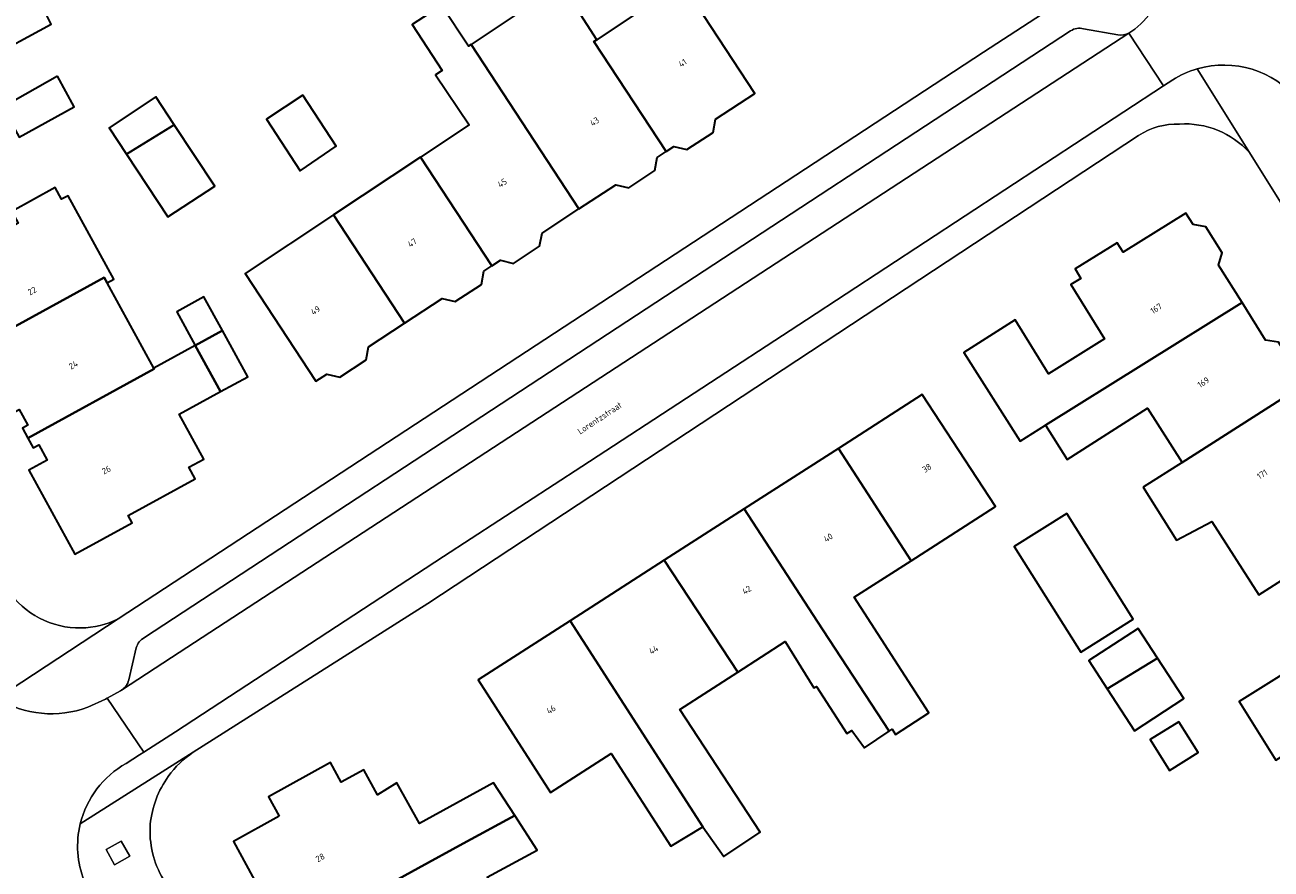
# Model space of a CAD drawing. Header units: metres. Extents: x 154991 to 155595, y 461305 to 461800.
# Tile 23 of 88: x 155038 to 155110, y 461599 to 461647. Entities that reach past the tile are written whole.
import ezdxf
from ezdxf.enums import TextEntityAlignment as Align

# ---------------------------------------------------------------- set-up
doc = ezdxf.new("R2010")
doc.units = ezdxf.units.M
for name, color, linetype, lineweight in [('B-WE-GR-GROENVOORZIENING-GV', 80, 'Continuous', 18), ('B-WE-OG-BEBOUWING-GV', 7, 'Continuous', 35), ('B-WE-OG-BEBOUWING-T18', 10, 'Continuous', 18), ('B-WE-OG-TERREIN_ERF-GV', 7, 'Continuous', 18), ('B-WE-OG-TOPOGRAFIE-T18', 10, 'Continuous', 18), ('B-WE-VH-VERHARDING_ASFALT-GV', 252, 'Continuous', 18), ('B-WE-VH-VERHARDING_STRAATBAKSTEEN-GV', 252, 'Continuous', 18), ('B-WE-VH-VERHARDING_TEGEL-GV', 252, 'Continuous', 18)]:
    doc.layers.add(name, color=color, linetype=linetype, lineweight=lineweight)
doc.styles.add('NLCS-ISO-M200-T18', font='NLCS-ISO.ttf', dxfattribs={"height": 0.36})

msp = doc.modelspace()

# ---------------------------------------------------------------- linework, layer by layer
at = {"layer": 'B-WE-GR-GROENVOORZIENING-GV', "flags": 128}
msp.add_lwpolyline([(155043.598, 461598.971), (155044.469, 461599.462), (155043.978, 461600.333), (155043.107, 461599.842)], close=True, dxfattribs=at)
at = {"layer": 'B-WE-OG-BEBOUWING-GV', "flags": 128}
for points in [[(155075.355, 461640.026), (155075.805, 461640.321), (155076.556, 461640.144), (155078.061, 461641.131), (155078.2, 461641.891), (155080.465, 461643.376), (155074.591, 461652.335), (155073.222, 461651.406), (155072.189, 461650.705), (155073.867, 461648.133), (155071.37, 461646.473), (155071.201, 461646.361)], [(155038.296, 461650.372), (155026.971, 461644.105), (155029.948, 461638.648), (155037.436, 461642.869), (155036.109, 461645.299), (155039.95, 461647.368), (155039.572, 461648.125), (155042.221, 461649.557), (155041.043, 461651.684), (155038.356, 461650.26)], [(155071.37, 461646.473), (155069.317, 461649.679), (155064.133, 461646.199), (155070.337, 461636.736), (155072.453, 461638.123), (155073.204, 461637.946), (155074.71, 461638.933), (155074.848, 461639.694), (155075.355, 461640.026), (155071.201, 461646.361)], [(155061.209, 461639.715), (155065.319, 461633.446), (155065.816, 461633.772), (155066.567, 461633.595), (155068.073, 461634.582), (155068.211, 461635.343), (155070.337, 461636.736), (155064.133, 461646.199), (155063.982, 461646.098), (155062.417, 461648.433), (155060.737, 461647.342), (155062.452, 461644.702), (155062.078, 461644.451), (155064.008, 461641.577)], [(155040.314, 461644.374), (155037.156, 461642.59), (155038.097, 461640.857), (155041.282, 461642.611)], [(155047.035, 461641.572), (155045.974, 461643.174), (155043.282, 461641.392), (155044.277, 461639.889)], [(155054.447, 461643.284), (155052.339, 461641.906), (155054.284, 461638.932), (155056.365, 461640.337)], [(155044.277, 461639.889), (155046.675, 461636.267), (155049.367, 461638.049), (155047.035, 461641.572)], [(155061.209, 461639.715), (155056.213, 461636.393), (155060.301, 461630.157), (155062.466, 461631.576), (155063.217, 461631.399), (155064.722, 461632.386), (155064.861, 461633.146), (155065.319, 461633.446)], [(155035.324, 461628.581), (155042.995, 461632.785), (155043.167, 461632.472), (155043.556, 461632.686), (155040.923, 461637.491), (155040.552, 461637.288), (155040.186, 461637.957), (155037.686, 461636.588), (155038.056, 461635.913), (155033.571, 461633.455), (155033.955, 461632.756), (155033.249, 461632.369)], [(155108.521, 461631.335), (155107.168, 461633.489), (155107.371, 461634.205), (155106.432, 461635.703), (155105.696, 461635.833), (155105.288, 461636.483), (155101.663, 461634.232), (155101.325, 461634.776), (155098.898, 461633.271), (155099.237, 461632.725), (155098.663, 461632.369), (155100.601, 461629.248), (155097.374, 461627.244), (155095.452, 461630.34), (155092.498, 461628.462), (155095.743, 461623.352), (155097.195, 461624.274)], [(155056.213, 461636.393), (155051.125, 461633.009), (155055.191, 461626.807), (155055.825, 461627.222), (155056.576, 461627.045), (155058.081, 461628.032), (155058.22, 461628.792), (155060.301, 461630.157)], [(155035.324, 461628.581), (155037.4, 461624.794), (155038.115, 461625.185), (155038.613, 461624.277), (155038.292, 461624.101), (155038.603, 461623.534), (155045.88, 461627.52), (155045.857, 461627.562), (155043.167, 461632.472), (155042.995, 461632.785)], [(155047.181, 461630.812), (155048.245, 461628.87), (155049.807, 461629.726), (155048.742, 461631.668)], [(155111.658, 461626.341), (155111.343, 461626.841), (155111.545, 461627.554), (155110.606, 461629.051), (155109.874, 461629.181), (155108.521, 461631.335), (155097.195, 461624.274), (155098.441, 461622.311), (155103.08, 461625.256), (155105.063, 461622.133)], [(155049.701, 461626.212), (155051.263, 461627.068), (155049.807, 461629.726), (155048.245, 461628.87)], [(155045.857, 461627.562), (155045.88, 461627.52), (155038.603, 461623.534), (155038.914, 461622.966), (155039.236, 461623.143), (155039.715, 461622.27), (155038.654, 461621.689), (155041.308, 461616.845), (155044.605, 461618.652), (155044.375, 461619.072), (155048.239, 461621.189), (155047.874, 461621.857), (155048.735, 461622.329), (155047.322, 461624.909), (155049.701, 461626.212), (155048.245, 461628.87)], [(155085.279, 461622.94), (155089.466, 461616.475), (155094.32, 461619.593), (155090.1, 461626.037)], [(155102.831, 461620.715), (155104.746, 461617.651), (155106.771, 461618.73), (155109.473, 461614.508), (155114.725, 461617.853), (155113.283, 461620.148), (155114.906, 461621.168), (155113.559, 461623.314), (155114.068, 461623.634), (155112.487, 461626.163), (155111.972, 461625.84), (155111.658, 461626.341), (155105.063, 461622.133)], [(155085.279, 461622.94), (155079.85, 461619.454), (155084.058, 461613.002), (155088.198, 461606.656), (155088.372, 461606.774), (155088.562, 461606.477), (155090.481, 461607.72), (155086.185, 461614.368), (155089.466, 461616.475)], [(155088.198, 461606.656), (155084.058, 461613.002), (155079.85, 461619.454), (155075.251, 461616.5), (155079.483, 461610.063), (155082.213, 461611.816), (155083.859, 461609.154), (155084.022, 461609.235), (155085.751, 461606.532), (155086.048, 461606.694), (155086.778, 461605.694)], [(155098.418, 461619.197), (155095.4, 461617.301), (155099.225, 461611.21), (155102.244, 461613.106)], [(155075.251, 461616.5), (155069.83, 461613.018), (155077.475, 461601.163), (155078.669, 461599.441), (155080.763, 461600.838), (155076.144, 461607.918), (155079.483, 461610.063)], [(155116.094, 461604.512), (155122.715, 461608.642), (155122.396, 461609.152), (155122.6, 461609.902), (155121.658, 461611.406), (155120.895, 461611.548), (155119.474, 461613.818), (155117.32, 461612.469), (155116.645, 461613.546), (155108.356, 461608.375), (155110.468, 461604.99), (155114.303, 461607.382)], [(155077.475, 461601.163), (155069.83, 461613.018), (155064.538, 461609.619), (155068.701, 461603.138), (155072.191, 461605.379), (155075.634, 461600.032)], [(155103.642, 461610.867), (155102.526, 461612.58), (155099.689, 461610.732), (155100.754, 461609.097)], [(155100.754, 461609.097), (155102.324, 461606.688), (155105.161, 461608.536), (155103.642, 461610.867)], [(155104.877, 461607.207), (155103.231, 461606.18), (155104.343, 461604.398), (155105.989, 461605.425)], [(155053.068, 461601.769), (155050.448, 461600.318), (155053.618, 461594.471), (155054.507, 461594.954), (155054.422, 461595.11), (155061.083, 461598.766), (155063.677, 461600.191), (155066.636, 461601.815), (155065.422, 461603.695), (155061.152, 461601.344), (155059.855, 461603.696), (155058.741, 461602.996), (155057.943, 461604.436), (155056.653, 461603.722), (155056.025, 461604.856), (155052.454, 461602.878)], [(155064.003, 461593.494), (155062.313, 461596.545), (155065.205, 461598.046), (155065.043, 461598.262), (155067.935, 461599.802), (155066.636, 461601.815), (155063.677, 461600.191), (155061.083, 461598.766), (155054.422, 461595.11), (155054.507, 461594.954), (155055.388, 461593.328), (155054.952, 461593.091), (155056.846, 461589.606)]]:
    msp.add_lwpolyline(points, close=True, dxfattribs=at)
at = {"layer": 'B-WE-OG-TERREIN_ERF-GV', "flags": 128}
for points in [[(155043.807, 461613.126), (155082.816, 461638.676), (155093.633, 461645.746), (155098.895, 461649.193), (155099.584, 461649.898), (155100.211, 461652.892), (155099.937, 461653.894), (155090.188, 461668.485), (155081.251, 461681.912), (155065.597, 461705.31), (155056.886, 461718.262)], [(155074.591, 461652.335), (155080.465, 461643.376), (155078.2, 461641.891), (155078.061, 461641.131), (155076.556, 461640.144), (155075.805, 461640.321), (155075.355, 461640.026), (155074.848, 461639.694), (155074.71, 461638.933), (155073.204, 461637.946), (155072.453, 461638.123), (155070.337, 461636.736), (155068.211, 461635.343), (155068.073, 461634.582), (155066.567, 461633.595), (155065.816, 461633.772), (155065.319, 461633.446), (155064.861, 461633.146), (155064.722, 461632.386), (155063.217, 461631.399), (155062.466, 461631.576), (155060.301, 461630.157), (155058.22, 461628.792), (155058.081, 461628.032), (155056.576, 461627.045), (155055.825, 461627.222), (155055.191, 461626.807), (155051.125, 461633.009), (155056.213, 461636.393), (155061.209, 461639.715), (155064.008, 461641.577), (155062.078, 461644.451), (155062.452, 461644.702), (155060.737, 461647.342)], [(155062.417, 461648.433), (155063.982, 461646.098), (155064.133, 461646.199), (155069.317, 461649.679), (155071.37, 461646.473), (155073.867, 461648.133)], [(155102.558, 461640.96), (155061.633, 461614.014), (155048.133, 461605.45)], [(155156.952, 461563.094), (155140.198, 461589.92), (155114.49, 461631.095), (155108.937, 461639.985)], [(155037.686, 461636.588), (155040.186, 461637.957), (155040.552, 461637.288), (155040.923, 461637.491), (155043.556, 461632.686), (155043.167, 461632.472), (155045.857, 461627.562), (155048.245, 461628.87), (155047.181, 461630.812), (155048.742, 461631.668), (155049.807, 461629.726), (155051.263, 461627.068), (155049.701, 461626.212), (155047.322, 461624.909), (155048.735, 461622.329), (155047.874, 461621.857), (155048.239, 461621.189), (155044.375, 461619.072), (155044.605, 461618.652), (155041.308, 461616.845), (155038.654, 461621.689), (155039.715, 461622.27), (155039.236, 461623.143), (155038.914, 461622.966), (155038.603, 461623.534), (155038.292, 461624.101), (155038.613, 461624.277), (155038.115, 461625.185)], [(155114.725, 461617.853), (155109.473, 461614.508), (155106.771, 461618.73), (155104.746, 461617.651), (155102.831, 461620.715), (155105.063, 461622.133), (155103.08, 461625.256), (155098.441, 461622.311), (155097.195, 461624.274), (155095.743, 461623.352), (155092.498, 461628.462), (155095.452, 461630.34), (155097.374, 461627.244), (155100.601, 461629.248), (155098.663, 461632.369), (155099.237, 461632.725), (155098.898, 461633.271), (155101.325, 461634.776), (155101.663, 461634.232), (155105.288, 461636.483), (155105.696, 461635.833), (155106.432, 461635.703), (155107.371, 461634.205), (155107.168, 461633.489), (155108.521, 461631.335), (155109.874, 461629.181), (155110.606, 461629.051)], [(155110.468, 461604.99), (155108.356, 461608.375), (155116.645, 461613.546)], [(155053.618, 461594.471), (155050.448, 461600.318), (155053.068, 461601.769), (155052.454, 461602.878), (155056.025, 461604.856), (155056.653, 461603.722), (155057.943, 461604.436), (155058.741, 461602.996), (155059.855, 461603.696), (155061.152, 461601.344), (155065.422, 461603.695), (155066.636, 461601.815), (155067.935, 461599.802), (155065.043, 461598.262)]]:
    msp.add_lwpolyline(points, dxfattribs=at)
for points in [[(155031.912, 461652.988), (155033.351, 461650.352), (155035.573, 461651.531), (155035.384, 461651.828), (155037.032, 461652.747), (155037.271, 461652.299), (155038.296, 461650.372), (155038.356, 461650.26), (155041.043, 461651.684), (155042.221, 461649.557), (155039.572, 461648.125), (155039.95, 461647.368), (155036.109, 461645.299), (155037.436, 461642.869), (155029.948, 461638.648), (155026.971, 461644.105), (155024.272, 461649.05), (155021.298, 461654.502), (155028.824, 461658.646), (155030.504, 461655.568), (155034.181, 461657.597), (155034.37, 461657.246), (155037.154, 461658.732), (155038.35, 461656.491)], [(155040.314, 461644.374), (155041.282, 461642.611), (155038.097, 461640.857), (155037.156, 461642.59)], [(155047.035, 461641.572), (155049.367, 461638.049), (155046.675, 461636.267), (155044.277, 461639.889), (155043.282, 461641.392), (155045.974, 461643.174)], [(155054.447, 461643.284), (155056.365, 461640.337), (155054.284, 461638.932), (155052.339, 461641.906)], [(155069.83, 461613.018), (155075.251, 461616.5), (155079.85, 461619.454), (155085.279, 461622.94), (155090.1, 461626.037), (155094.32, 461619.593), (155089.466, 461616.475), (155086.185, 461614.368), (155090.481, 461607.72), (155088.562, 461606.477), (155088.372, 461606.774), (155088.198, 461606.656), (155086.778, 461605.694), (155086.048, 461606.694), (155085.751, 461606.532), (155084.022, 461609.235), (155083.859, 461609.154), (155082.213, 461611.816), (155079.483, 461610.063), (155076.144, 461607.918), (155080.763, 461600.838), (155078.669, 461599.441), (155077.475, 461601.163), (155075.634, 461600.032), (155072.191, 461605.379), (155068.701, 461603.138), (155064.538, 461609.619)], [(155098.418, 461619.197), (155102.244, 461613.106), (155099.225, 461611.21), (155095.4, 461617.301)], [(155100.754, 461609.097), (155099.689, 461610.732), (155102.526, 461612.58), (155103.642, 461610.867), (155105.161, 461608.536), (155102.324, 461606.688)], [(155104.877, 461607.207), (155105.989, 461605.425), (155104.343, 461604.398), (155103.231, 461606.18)]]:
    msp.add_lwpolyline(points, close=True, dxfattribs=at)
at = {"layer": 'B-WE-OG-TERREIN_ERF-GV'}
for points in [[(155104.909, 461641.615, 0.152809), (155102.558, 461640.96)], [(155108.937, 461639.985, 0.227777), (155104.909, 461641.615)], [(155037.449, 461614.79, 0.252893), (155041.667, 461612.605)], [(155041.667, 461612.605, 0.111662), (155043.807, 461613.126)], [(155048.133, 461605.45, 0.089429), (155046.692, 461604.057)], [(155046.692, 461604.057, 0.132602), (155045.655, 461601.303)], [(155045.655, 461601.303, 0.155453), (155046.411, 461598.126)]]:
    msp.add_lwpolyline(points, format="xyb", dxfattribs=at)
at = {"layer": 'B-WE-VH-VERHARDING_ASFALT-GV', "flags": 128}
msp.add_lwpolyline([(155043.997, 461609.015), (155043.949, 461608.984), (155043.173, 461608.563), (155045.293, 461605.462), (155047.105, 461606.63), (155062.545, 461616.717), (155070.496, 461621.894), (155083.435, 461630.351), (155103.997, 461643.813), (155102.005, 461646.855), (155046.881, 461610.9)], close=True, dxfattribs=at)
at = {"layer": 'B-WE-VH-VERHARDING_ASFALT-GV'}
for points in [[(155042.067, 461608.047, -0.235089), (155036.84, 461608.563)], [(155041.623, 461601.32, -0.209691), (155044.27, 461604.803)], [(155041.846, 461598.057, -0.153556), (155041.623, 461601.32)]]:
    msp.add_lwpolyline(points, format="xyb", dxfattribs=at)
at = {"layer": 'B-WE-VH-VERHARDING_ASFALT-GV', "flags": 128}
msp.add_lwpolyline([(155044.27, 461604.803), (155045.035, 461605.296), (155045.293, 461605.462), (155043.173, 461608.563), (155043.081, 461608.513), (155042.067, 461608.047)], dxfattribs=at)
at = {"layer": 'B-WE-VH-VERHARDING_STRAATBAKSTEEN-GV'}
for points in [[(155103.567, 461648.437, -0.069123), (155102.343, 461647.072)], [(155099.389, 461647.1, 0.217764), (155098.64, 461646.979)], [(155102.005, 461646.855, -0.174129), (155101.357, 461646.746)], [(155104.521, 461644.156, -0.070462), (155105.935, 461644.792)], [(155105.935, 461644.792, -0.297757), (155111.729, 461643.021)], [(155045.32, 461612.053, 0.191116), (155044.838, 461611.457)], [(155044.418, 461609.61, -0.17703), (155043.997, 461609.015)]]:
    msp.add_lwpolyline(points, format="xyb", dxfattribs=at)
at = {"layer": 'B-WE-VH-VERHARDING_STRAATBAKSTEEN-GV', "flags": 128}
for points in [[(155043.997, 461609.015), (155046.881, 461610.9), (155102.005, 461646.855)], [(155098.64, 461646.979), (155045.32, 461612.053)], [(155101.357, 461646.746), (155099.389, 461647.1)], [(155102.343, 461647.072), (155102.005, 461646.855), (155103.997, 461643.813), (155104.521, 461644.156)], [(155044.838, 461611.457), (155044.418, 461609.61)]]:
    msp.add_lwpolyline(points, dxfattribs=at)
at = {"layer": 'B-WE-VH-VERHARDING_TEGEL-GV', "flags": 128}
for points in [[(155103.567, 461648.437), (155099.937, 461653.894), (155100.211, 461652.892), (155099.584, 461649.898), (155098.895, 461649.193), (155093.633, 461645.746), (155082.816, 461638.676), (155043.807, 461613.126), (155036.84, 461608.563)], [(155045.32, 461612.053), (155098.64, 461646.979)], [(155099.389, 461647.1), (155101.357, 461646.746)], [(155102.005, 461646.855), (155102.343, 461647.072)], [(155108.937, 461639.985), (155105.935, 461644.792)], [(155105.935, 461644.792), (155108.937, 461639.985), (155114.49, 461631.095), (155140.198, 461589.92), (155156.952, 461563.094), (155158.543, 461560.546), (155159.775, 461558.575)], [(155104.521, 461644.156), (155103.997, 461643.813), (155083.435, 461630.351), (155070.496, 461621.894), (155062.545, 461616.717), (155047.105, 461606.63), (155045.293, 461605.462), (155045.035, 461605.296)], [(155041.623, 461601.32), (155048.133, 461605.45), (155061.633, 461614.014), (155102.558, 461640.96)], [(155036.84, 461608.563), (155043.807, 461613.126)], [(155044.418, 461609.61), (155044.838, 461611.457)], [(155042.067, 461608.047), (155043.081, 461608.513), (155043.173, 461608.563), (155043.949, 461608.984), (155043.997, 461609.015)], [(155048.133, 461605.45), (155041.623, 461601.32)], [(155045.035, 461605.296), (155044.27, 461604.803)]]:
    msp.add_lwpolyline(points, dxfattribs=at)
at = {"layer": 'B-WE-VH-VERHARDING_TEGEL-GV'}
for points in [[(155102.343, 461647.072, 0.069123), (155103.567, 461648.437)], [(155098.64, 461646.979, -0.217764), (155099.389, 461647.1)], [(155101.357, 461646.746, 0.174129), (155102.005, 461646.855)], [(155105.935, 461644.792, 0.070462), (155104.521, 461644.156)], [(155111.729, 461643.021, 0.297757), (155105.935, 461644.792)], [(155102.558, 461640.96, -0.152809), (155104.909, 461641.615)], [(155104.909, 461641.615, -0.227777), (155108.937, 461639.985)], [(155041.667, 461612.605, -0.252893), (155037.449, 461614.79)], [(155043.807, 461613.126, -0.111662), (155041.667, 461612.605)], [(155044.838, 461611.457, -0.191116), (155045.32, 461612.053)], [(155043.997, 461609.015, 0.17703), (155044.418, 461609.61)], [(155036.84, 461608.563, 0.235089), (155042.067, 461608.047)], [(155046.692, 461604.057, -0.089429), (155048.133, 461605.45)], [(155044.27, 461604.803, 0.209691), (155041.623, 461601.32)], [(155045.655, 461601.303, -0.132602), (155046.692, 461604.057)], [(155041.623, 461601.32, 0.153556), (155041.846, 461598.057)], [(155046.411, 461598.126, -0.155453), (155045.655, 461601.303)]]:
    msp.add_lwpolyline(points, format="xyb", dxfattribs=at)
at = {"layer": 'B-WE-VH-VERHARDING_TEGEL-GV', "flags": 128}
msp.add_lwpolyline([(155043.598, 461598.971), (155043.107, 461599.842), (155043.978, 461600.333), (155044.469, 461599.462)], close=True, dxfattribs=at)

# ---------------------------------------------------------------- texts
at = {"layer": 'B-WE-OG-BEBOUWING-T18', "style": 'NLCS-ISO-M200-T18'}
for s, rotation, p in [('41', 33.6, (155076.303, 461645.132)), ('43', 33.6, (155071.232, 461641.759)), ('45', 33.6, (155065.918, 461638.226)), ('47', 33.6, (155060.738, 461634.781)), ('22', 29.2, (155038.848, 461632.012)), ('49', 33.6, (155055.165, 461630.892)), ('167', 32.6, (155103.573, 461630.993)), ('24', 29.2, (155041.226, 461627.747)), ('169', 32.6, (155106.29, 461626.746)), ('26', 27.6, (155043.126, 461621.707)), ('38', 32.7, (155090.368, 461621.809)), ('171', 32.6, (155109.677, 461621.451)), ('40', 32.7, (155084.685, 461617.805)), ('42', 32.7, (155079.994, 461614.793)), ('44', 32.7, (155074.635, 461611.35)), ('46', 32.7, (155068.728, 461607.909)), ('28', 28.9, (155055.437, 461599.383))]:
    msp.add_text(s, height=0.36, rotation=rotation, dxfattribs=at).set_placement(p, align=Align.MIDDLE)
at = {"layer": 'B-WE-OG-TOPOGRAFIE-T18', "style": 'NLCS-ISO-M200-T18'}
msp.add_text('Lorentzstraat', height=0.36, rotation=33.4, dxfattribs=at).set_placement((155071.533, 461624.69), align=Align.MIDDLE)

doc.saveas('drawing.dxf')
